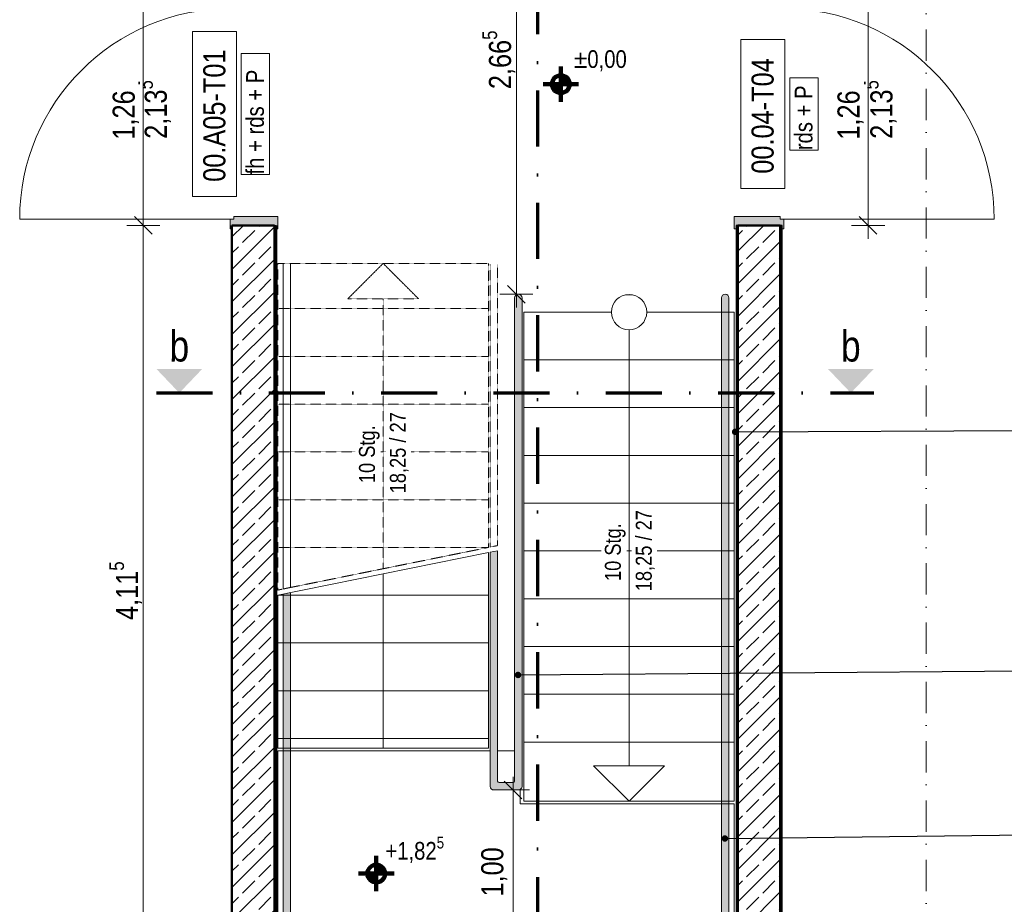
# Model space of a CAD drawing. Header units: metres. Extents: x -58265 to 688021, y -56222 to 35250.
# Tile 13 of 67: x 523319 to 528886, y -50285 to -45285. Entities that reach past the tile are written whole.
import ezdxf

# ---------------------------------------------------------------- set-up
doc = ezdxf.new("R2010")
doc.units = ezdxf.units.M
doc.header["$LTSCALE"] = 0.05
for name, pattern in [('STRICHLINIE', [19.05, 12.7, -6.35]), ('Strichlinie_ eng', [46, 30, -16]), ('Strichpunktlinie', [13405.555248, 7055.555344, -3527.777672, 0, -2822.222233]), ('Strichpunktlinie_ lang', [12700, 6350, -3175, 0, -3175]), ('Wipeout_Contour', [20000, 0, -20000])]:
    doc.linetypes.add(name, pattern=pattern)
for name, color, linetype in [('A_1_Bauteilschraffuren', 7, 'Continuous'), ('A_1_Schraffuren', 7, 'Continuous'), ('A_1_Treppen', 7, 'Continuous'), ('A_1_Wände_Innen_Massiv', 7, 'Continuous'), ('A_4_Detail_Inhalt', 7, 'Continuous'), ('A_4_Detail_Text', 7, 'Continuous'), ('A_4_Etiketten_allgemein_100_50', 7, 'Continuous'), ('A_5_Detail_Bemaßung', 7, 'Continuous'), ('A_5_Detail_Inhalt', 7, 'Continuous')]:
    doc.layers.add(name, color=color, linetype=linetype)
doc.styles.add('ERSTELLTER_STIL_2', font='txt')
doc.dimstyles.new('ERSTELLTER_STIL__1', dxfattribs={"dimtxt": 125, "dimasz": 95, "dimexe": 0.18, "dimexo": 0.0625, "dimgap": 0, "dimtad": 1, "dimlfac": 0.001, "dimzin": 0, "dimdsep": 46, "dimtxsty": 'ERSTELLTER_STIL_2', "dimblk": 'ARROWHEAD_6', "dimblk1": 'ARROWHEAD_6', "dimblk2": 'ARROWHEAD_6', "dimcen": 0.09, "dimse1": 1, "dimse2": 1, "dimclrd": 7, "dimclre": 7, "dimclrt": 7, "dimazin": 0, "dimtfac": 1, "dimtdec": 4, "dimtmove": 2, "dimatfit": 3, "dimfxl": 1, "dimtolj": 1, "dimtzin": 0, "dimarcsym": 0})
doc.dimstyles.new('ERSTELLTER_STIL__2', dxfattribs={"dimtxt": 125, "dimasz": 95, "dimexe": 0.18, "dimexo": 0.0625, "dimgap": 0, "dimtad": 1, "dimlfac": 0.001, "dimzin": 0, "dimdsep": 46, "dimtxsty": 'ERSTELLTER_STIL_2', "dimblk": 'ARROWHEAD_6', "dimblk1": 'ARROWHEAD_6', "dimblk2": 'ARROWHEAD_6', "dimcen": 0.09, "dimse1": 1, "dimse2": 1, "dimclrd": 7, "dimclre": 7, "dimclrt": 7, "dimazin": 0, "dimtfac": 1, "dimtdec": 4, "dimtmove": 0, "dimatfit": 3, "dimfxl": 1, "dimtolj": 1, "dimtzin": 0, "dimarcsym": 0})
doc.dimstyles.new('ERSTELLTER_STIL__9', dxfattribs={"dimtxt": 0.18, "dimasz": 72.96, "dimexe": 0.18, "dimexo": 0.0625, "dimgap": 0, "dimtad": 0, "dimtih": 1, "dimtoh": 1, "dimdec": 4, "dimzin": 0, "dimdsep": 46, "dimcen": 0.09, "dimadec": 0, "dimazin": 0, "dimtfac": 1, "dimtdec": 4, "dimtmove": 0, "dimatfit": 3, "dimldrblk": 'ARROWHEAD_11', "dimfxl": 1, "dimtolj": 1, "dimtzin": 0, "dimarcsym": 0})
pattern_1 = [(0, (521223.22, -54588.84), (0, 86.60254), [0, -50]), (0, (521248.22, -54545.54), (0, 86.60254), [0, -50])]

# ---------------------------------------------------------------- blocks, each defined once
blk = doc.blocks.new('*D22', base_point=(521223.2, -54588.8))
at = {"layer": 'A_5_Detail_Bemaßung', "color": 7, "linetype": 'Continuous', "lineweight": 15}
for p, q in [((523967.8, -46398.3), (524067.8, -46498.3)), ((524111.6, -46448.3), (523924.1, -46448.3)), ((524017.8, -50563.3), (524017.8, -46448.3)), ((523967.8, -50513.3), (524067.8, -50613.3)), ((524111.6, -50563.3), (523924.1, -50563.3))]:
    blk.add_line(p, q, dxfattribs=at)
at = {"color": 254, "linetype": 'Wipeout_Contour', "lineweight": 0, "ltscale": 2104683.630318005}
blk.add_wipeout([(524014.1, -48699.8), (524014.1, -48311.8), (523846.6, -48311.8), (523846.6, -48699.8)], dxfattribs=at).dxf.layer = 'A_1_Schraffuren'
at = {"layer": 'A_5_Detail_Bemaßung', "color": 7, "lineweight": 15, "insert": (524024, -48678.5), "char_height": 125, "attachment_point": 7, "rotation": 90, "style": 'ERSTELLTER_STIL_2'}
blk.add_mtext('\\A1;{\\pql;\\fSwis721 Cn BT|b0|i0|c0|p0;\\W1.000000;4,11\\fSwis721 Cn BT|b0|i0|c0|p0;\\W1.000000;\\A1{\\H.66x;\\S5^  ;}}', dxfattribs=at)
blk = doc.blocks.new('ARROWHEAD_6')
at = {"color": 0, "linetype": 'Continuous', "lineweight": 0}
for p, q in [((0, 0), (-1, 0)), ((-0.5, -0.5), (0.5, 0.5))]:
    blk.add_line(p, q, dxfattribs=at)
blk = doc.blocks.new('*D23', base_point=(521223.2, -54588.8))
at = {"layer": 'A_5_Detail_Bemaßung', "color": 7, "linetype": 'Continuous', "lineweight": 15}
for p, q in [((523967.8, -45138.3), (524067.8, -45238.3)), ((524111.6, -45188.3), (523924.1, -45188.3)), ((524017.8, -46448.3), (524017.8, -45188.3)), ((523967.8, -46398.3), (524067.8, -46498.3)), ((524111.6, -46448.3), (523924.1, -46448.3))]:
    blk.add_line(p, q, dxfattribs=at)
at = {"color": 254, "linetype": 'Wipeout_Contour', "lineweight": 0, "ltscale": 2103719.823093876}
blk.add_wipeout([(524014.1, -45984.9), (524014.1, -45651.7), (523846.6, -45651.7), (523846.6, -45984.9)], dxfattribs=at).dxf.layer = 'A_1_Schraffuren'
at = {"layer": 'A_5_Detail_Bemaßung', "color": 7, "lineweight": 15, "insert": (523992.8, -45963.6), "char_height": 125, "attachment_point": 7, "rotation": 90, "style": 'ERSTELLTER_STIL_2'}
blk.add_mtext('\\A1;{\\pql;\\fSwis721 Cn BT|b0|i0|c0|p0;\\W1.000000;1,26}', dxfattribs=at)
blk = doc.blocks.new('*D26', base_point=(521223.2, -54588.8))
at = {"layer": 'A_5_Detail_Bemaßung', "color": 7, "linetype": 'Continuous', "lineweight": 15}
for p, q in [((528165.6, -45238.3), (528065.6, -45138.3)), ((528115.6, -45188.3), (528115.6, -45113.3)), ((528209.4, -45188.3), (528021.9, -45188.3)), ((528115.6, -46448.3), (528115.6, -45188.3)), ((528065.6, -46398.3), (528165.6, -46498.3)), ((528209.4, -46448.3), (528021.9, -46448.3)), ((528115.6, -46523.3), (528115.6, -46448.3))]:
    blk.add_line(p, q, dxfattribs=at)
at = {"color": 254, "linetype": 'Wipeout_Contour', "lineweight": 0, "ltscale": 2120049.220032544}
blk.add_wipeout([(528111.9, -45984.9), (528111.9, -45651.7), (527944.4, -45651.7), (527944.4, -45984.9)], dxfattribs=at).dxf.layer = 'A_1_Schraffuren'
at = {"layer": 'A_5_Detail_Bemaßung', "color": 7, "lineweight": 15, "insert": (528090.6, -45963.6), "char_height": 125, "attachment_point": 7, "rotation": 90, "style": 'ERSTELLTER_STIL_2'}
blk.add_mtext('\\A1;{\\pql;\\fSwis721 Cn BT|b0|i0|c0|p0;\\W1.000000;1,26}', dxfattribs=at)
blk = doc.blocks.new('*D66', base_point=(521223.2, -54588.8))
at = {"layer": 'A_5_Detail_Bemaßung', "color": 7, "linetype": 'Continuous', "lineweight": 15}
for p, q in [((526177.2, -44223.3), (526077.2, -44123.3)), ((526127.2, -44173.3), (526127.2, -44098.3)), ((526221, -44173.3), (526033.5, -44173.3)), ((526127.2, -46837.3), (526127.2, -44173.3)), ((526077.2, -46787.3), (526177.2, -46887.3)), ((526221, -46837.3), (526033.5, -46837.3)), ((526127.2, -46912.3), (526127.2, -46837.3))]:
    blk.add_line(p, q, dxfattribs=at)
at = {"color": 254, "linetype": 'Wipeout_Contour', "lineweight": 0, "ltscale": 2112017.348335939}
blk.add_wipeout([(526123.5, -45699.3), (526123.5, -45311.3), (525956, -45311.3), (525956, -45699.3)], dxfattribs=at).dxf.layer = 'A_1_Schraffuren'
at = {"layer": 'A_5_Detail_Bemaßung', "color": 7, "lineweight": 15, "insert": (526133.5, -45678), "char_height": 125, "attachment_point": 7, "rotation": 90, "style": 'ERSTELLTER_STIL_2'}
blk.add_mtext('\\A1;{\\pql;\\fSwis721 Cn BT|b0|i0|c0|p0;\\W1.000000;2,66\\fSwis721 Cn BT|b0|i0|c0|p0;\\W1.000000;\\A1{\\H.66x;\\S5^  ;}}', dxfattribs=at)
blk = doc.blocks.new('*D67', base_point=(521223.2, -54588.8))
at = {"layer": 'A_5_Detail_Bemaßung', "color": 7, "linetype": 'Continuous', "lineweight": 15}
for p, q in [((526158.1, -49689.3), (526058.1, -49589.3)), ((526108.1, -49639.3), (526108.1, -49564.3)), ((526201.8, -49639.3), (526014.3, -49639.3)), ((526108.1, -50623.3), (526108.1, -49639.3)), ((526058.1, -50573.3), (526158.1, -50673.3)), ((526201.8, -50623.3), (526014.3, -50623.3)), ((526108.1, -50698.3), (526108.1, -50623.3))]:
    blk.add_line(p, q, dxfattribs=at)
at = {"color": 254, "linetype": 'Wipeout_Contour', "lineweight": 0, "ltscale": 2113576.639821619}
blk.add_wipeout([(526101.5, -50266.7), (526101.5, -49926), (525926.5, -49926), (525926.5, -50266.7)], dxfattribs=at).dxf.layer = 'A_1_Schraffuren'
at = {"layer": 'A_5_Detail_Bemaßung', "color": 7, "lineweight": 15, "insert": (526076.5, -50241.7), "char_height": 125, "attachment_point": 7, "rotation": 90, "style": 'ERSTELLTER_STIL_2'}
blk.add_mtext('\\A1;{\\pql;\\fSwis721 Cn BT|b0|i0|c0|p0;\\W1.000000;1,00}', dxfattribs=at)
blk = doc.blocks.new('ARROWHEAD_11')
at = {"color": 0, "linetype": 'Continuous', "lineweight": 0}
blk.add_line((0, 0), (-1, 0), dxfattribs=at)
at = {"color": 0, "linetype": 'Continuous', "lineweight": 0, "const_width": 0.25, "flags": 128}
blk.add_lwpolyline([(-0.125, 0, 1), (0.125, 0, 1)], format="xyb", close=True, dxfattribs=at)

msp = doc.modelspace()

# ---------------------------------------------------------------- hatches: boundary and pattern name
at = {"layer": 'A_1_Bauteilschraffuren', "linetype": 'Continuous', "lineweight": 15}
for points in [[(524778.936, -46398.264), (524528.936, -46398.264), (524528.936, -46413.264), (524508.936, -46413.264), (524508.936, -46468.264), (524518.936, -46468.264), (524518.936, -46448.264), (524768.936, -46448.264), (524768.936, -46468.264), (524778.936, -46468.264)], [(527358.936, -46398.264), (527358.936, -46468.264), (527368.936, -46468.264), (527368.936, -46448.264), (527628.936, -46448.264), (527628.936, -46468.264), (527638.936, -46468.264), (527638.936, -46413.264), (527618.936, -46413.264), (527618.936, -46398.264)]]:
    msp.add_hatch(color=7, dxfattribs=at).paths.add_polyline_path(points)
at = {"layer": 'A_1_Bauteilschraffuren', "linetype": 'Continuous', "lineweight": 13}
h = msp.add_hatch(dxfattribs=at)
h.set_pattern_fill('Verputz_0002', color=251, style=0, pattern_type=2)
h.set_pattern_definition(pattern_1)
h.paths.add_polyline_path([(524758.936, -46448.264), (524758.936, -50613.264), (524768.936, -50613.264), (524768.936, -46448.264)])
h = msp.add_hatch(dxfattribs=at)
h.set_pattern_fill('Verputz_0002', color=251, style=0, pattern_type=2)
h.set_pattern_definition(pattern_1)
h.paths.add_polyline_path([(527368.936, -50613.264), (527378.936, -50613.264), (527378.936, -46448.264), (527368.936, -46448.264)])
h = msp.add_hatch(dxfattribs=at)
h.set_pattern_fill('Verputz_0002', color=251, style=0, pattern_type=2)
h.set_pattern_definition(pattern_1)
h.paths.add_polyline_path([(527618.936, -46448.264), (527618.936, -50863.264), (527628.936, -50863.264), (527628.936, -46448.264)])
at = {"layer": 'A_1_Schraffuren', "linetype": 'Continuous', "lineweight": 100}
for points in [[(526378.498, -45649.803), (526428.498, -45649.803), (526424.692, -45630.669), (526413.853, -45614.448), (526397.632, -45603.609), (526378.498, -45599.803)], [(526378.498, -45649.803), (526328.498, -45649.803), (526332.304, -45668.937), (526343.143, -45685.158), (526359.364, -45695.997), (526378.498, -45699.803)], [(525335.2, -50112.064), (525385.2, -50112.064), (525381.394, -50092.93), (525370.555, -50076.709), (525354.334, -50065.87), (525335.2, -50062.064)], [(525335.2, -50112.064), (525285.2, -50112.064), (525289.006, -50131.198), (525299.845, -50147.419), (525316.066, -50158.258), (525335.2, -50162.064)]]:
    msp.add_hatch(color=7, dxfattribs=at).paths.add_polyline_path(points)
at = {"layer": 'A_1_Schraffuren', "linetype": 'Continuous', "lineweight": 18}
msp.add_hatch(color=8, dxfattribs=at).paths.add_polyline_path([(525978.936, -48295.638), (526020.936, -48287.143), (526020.936, -49589.264, 0.41421356), (526028.936, -49597.264), (526108.936, -49597.264, 0.41421356), (526116.936, -49589.264), (526116.936, -46858.264, -1), (526158.936, -46858.264), (526158.936, -49619.264, -0.41421356), (526138.936, -49639.264), (525998.936, -49639.264, -0.41421356), (525978.936, -49619.264)])
at = {"layer": 'A_1_Schraffuren', "linetype": 'Continuous', "lineweight": 15}
for points in [[(524221.454, -47395.288), (524351.312, -47259.145), (524091.595, -47259.145)], [(528017.976, -47395.288), (528147.834, -47259.145), (527888.117, -47259.145)]]:
    msp.add_hatch(color=7, dxfattribs=at).paths.add_polyline_path(points)

# ---------------------------------------------------------------- linework, layer by layer
at = {"layer": 'A_1_Treppen', "color": 7, "linetype": 'Strichlinie_ eng', "lineweight": 13, "ltscale": 0.5}
for p, q in [((524768.936, -46663.264), (524768.936, -46933.264)), ((524768.936, -46933.264), (524768.936, -47203.264)), ((524768.936, -47203.264), (524768.936, -47473.264)), ((524768.936, -47473.264), (524768.936, -47743.264)), ((524768.936, -47743.264), (524768.936, -48013.264)), ((527368.936, -48013.264), (527368.936, -47901.3)), ((524768.936, -48013.264), (524768.936, -48283.264)), ((527368.936, -48283.264), (527368.936, -48013.264)), ((524768.936, -48283.264), (524768.936, -48553.264)), ((527368.936, -48553.264), (527368.936, -48283.264)), ((524768.936, -48553.264), (524768.936, -48823.264)), ((527368.936, -48823.264), (527368.936, -48553.264)), ((524768.936, -48823.264), (524768.936, -49093.264)), ((527368.936, -49093.264), (527368.936, -48823.264)), ((524768.936, -49093.264), (524768.936, -49363.264)), ((527368.936, -49363.264), (527368.936, -49093.264)), ((524768.936, -49363.264), (524768.936, -50613.264)), ((527368.936, -50613.264), (527368.936, -49363.264))]:
    msp.add_line(p, q, dxfattribs=at)
at = {"layer": 'A_1_Treppen', "color": 7, "linetype": 'Continuous', "lineweight": 18}
for p, q in [((527368.936, -47203.264), (527368.936, -46933.264)), ((527368.936, -47473.264), (527368.936, -47203.264)), ((527368.936, -47743.264), (527368.936, -47473.264)), ((527368.936, -47794.882), (527368.936, -47743.264))]:
    msp.add_line(p, q, dxfattribs=at)
at = {"layer": 'A_1_Treppen', "color": 7, "linetype": 'Continuous', "lineweight": 13}
for p, q in [((526763.936, -47038.264), (526763.936, -49503.264)), ((525373.936, -48418.011), (525373.936, -49403.362))]:
    msp.add_line(p, q, dxfattribs=at)
at = {"layer": 'A_1_Treppen', "color": 7, "linetype": 'Strichlinie_ eng', "lineweight": 13, "ltscale": 0.5}
msp.add_lwpolyline([(524808.936, -46663.362), (524808.936, -48502.995), (524850.936, -48494.5), (524850.936, -46663.362)], dxfattribs=at)
at = {"layer": 'A_1_Treppen', "color": 7, "linetype": 'STRICHLINIE', "lineweight": 13}
for points in [[(525968.936, -46918.362), (524778.936, -46918.362)], [(525968.936, -47188.362), (524778.936, -47188.362)], [(525968.936, -47458.362), (524778.936, -47458.362)], [(525968.936, -47728.362), (524778.936, -47728.362)], [(525968.936, -47998.362), (524778.936, -47998.362)], [(525968.936, -48268.362), (524778.936, -48268.362)]]:
    msp.add_lwpolyline(points, dxfattribs=at)
at = {"layer": 'A_1_Treppen', "color": 7, "linetype": 'Continuous', "lineweight": 13}
for points in [[(527358.936, -46938.264), (527358.936, -49703.264), (526168.936, -49703.264), (526168.936, -46938.264)], [(524778.936, -48538.362), (525968.936, -48297.661), (525968.936, -49403.362), (524778.936, -49403.362)], [(526763.936, -49703.264), (526963.936, -49503.264), (526563.936, -49503.264)]]:
    msp.add_lwpolyline(points, close=True, dxfattribs=at)
for points in [[(527358.936, -47208.264), (526168.936, -47208.264)], [(527358.936, -47478.264), (526168.936, -47478.264)], [(527358.936, -47748.264), (526168.936, -47748.264)], [(527358.936, -48018.264), (526168.936, -48018.264)], [(527358.936, -48288.264), (526168.936, -48288.264)], [(525968.936, -48538.362), (524778.936, -48538.362)], [(527358.936, -48558.264), (526168.936, -48558.264)], [(525968.936, -48808.362), (524778.936, -48808.362)], [(527358.936, -48828.264), (526168.936, -48828.264)], [(525968.936, -49078.362), (524778.936, -49078.362)], [(527358.936, -49098.264), (526168.936, -49098.264)], [(525968.936, -49348.362), (524778.936, -49348.362)], [(527358.936, -49368.264), (526168.936, -49368.264)], [(525978.936, -49418.362), (524778.936, -49418.362), (524778.936, -50603.264), (527358.936, -50603.264), (527358.936, -49718.264), (526148.936, -49718.264), (526148.936, -49636.585)], [(526116.936, -49418.362), (526020.936, -49418.362)]]:
    msp.add_lwpolyline(points, dxfattribs=at)
at = {"layer": 'A_1_Wände_Innen_Massiv', "color": 7, "linetype": 'Continuous', "lineweight": 15}
for p, q in [((524508.936, -46413.264), (523318.936, -46413.264)), ((524528.936, -46413.264), (524508.936, -46413.264)), ((524508.936, -46413.264), (524508.936, -46468.264)), ((524778.936, -46398.264), (524528.936, -46398.264)), ((524528.936, -46398.264), (524528.936, -46413.264)), ((524778.936, -46468.264), (524778.936, -46398.264)), ((527358.936, -46398.264), (527618.936, -46398.264)), ((527358.936, -46468.264), (527358.936, -46398.264)), ((527618.936, -46398.264), (527618.936, -46413.264)), ((527618.936, -46413.264), (527638.936, -46413.264)), ((527638.936, -46413.264), (527638.936, -46468.264)), ((527638.936, -46413.264), (528828.936, -46413.264)), ((524508.936, -46468.264), (524518.936, -46468.264)), ((524518.936, -46468.264), (524518.936, -46448.264)), ((524518.936, -46448.264), (524758.936, -46448.264)), ((524758.936, -46448.264), (524768.936, -46448.264)), ((524758.936, -46448.264), (524768.936, -46448.264)), ((524768.936, -46448.264), (524768.936, -46468.264)), ((524768.936, -46468.264), (524778.936, -46468.264)), ((527368.936, -46468.264), (527358.936, -46468.264)), ((527368.936, -46448.264), (527368.936, -46468.264)), ((527378.936, -46448.264), (527368.936, -46448.264)), ((527618.936, -46448.264), (527378.936, -46448.264)), ((527628.936, -46448.264), (527618.936, -46448.264)), ((527628.936, -46468.264), (527628.936, -46448.264)), ((527638.936, -46468.264), (527628.936, -46468.264))]:
    msp.add_line(p, q, dxfattribs=at)
at = {"layer": 'A_1_Wände_Innen_Massiv', "color": 7, "linetype": 'Continuous', "lineweight": 50}
for p, q in [((524518.936, -46448.264), (524758.936, -46448.264)), ((524758.936, -50623.264), (524758.936, -46448.264)), ((527378.936, -46448.264), (527378.936, -50623.264)), ((527618.936, -46448.264), (527378.936, -46448.264)), ((527618.936, -50623.264), (527618.936, -46448.264))]:
    msp.add_line(p, q, dxfattribs=at)
at = {"layer": 'A_1_Wände_Innen_Massiv', "color": 150, "linetype": 'Continuous', "lineweight": 18}
for p, q in [((524518.936, -46448.264), (524768.936, -46448.264)), ((524518.936, -46448.264), (524758.936, -46448.264)), ((524758.936, -46448.264), (524768.936, -46448.264)), ((527628.936, -46448.264), (527368.936, -46448.264)), ((527378.936, -46448.264), (527368.936, -46448.264)), ((527618.936, -46448.264), (527378.936, -46448.264)), ((527628.936, -46448.264), (527618.936, -46448.264))]:
    msp.add_line(p, q, dxfattribs=at)
at = {"layer": 'A_1_Wände_Innen_Massiv', "color": 7, "linetype": 'Continuous', "lineweight": 25}
for p, q in [((527378.936, -46448.264), (527368.936, -46448.264)), ((527628.936, -46448.264), (527618.936, -46448.264))]:
    msp.add_line(p, q, dxfattribs=at)
at = {"layer": 'A_1_Wände_Innen_Massiv', "color": 7, "linetype": 'Continuous', "lineweight": 15}
for points in [[(524295.305, -46284.939), (524545.305, -46284.939), (524545.305, -45351.589), (524295.305, -45351.589)], [(527645.149, -45397.404), (527395.149, -45397.404), (527395.149, -46239.124), (527645.149, -46239.124)]]:
    msp.add_lwpolyline(points, close=True, dxfattribs=at)
at = {"layer": 'A_1_Wände_Innen_Massiv', "color": 7, "linetype": 'Continuous', "lineweight": 50}
msp.add_lwpolyline([(524768.936, -50613.264), (524768.936, -46448.264)], dxfattribs=at)
at = {"layer": 'A_1_Wände_Innen_Massiv', "color": 7, "linetype": 'Continuous', "lineweight": 25}
for points in [[(527368.936, -46448.264), (527368.936, -50613.264)], [(527628.936, -50863.264), (527628.936, -46448.264)]]:
    msp.add_lwpolyline(points, dxfattribs=at)
at = {"layer": 'A_4_Detail_Inhalt', "color": 7, "linetype": 'STRICHLINIE', "lineweight": 15, "flags": 128}
msp.add_lwpolyline([(526020.936, -46669.264), (526020.936, -48257.844), (525978.936, -48266.339), (525978.936, -46669.264)], dxfattribs=at)
at = {"layer": 'A_4_Detail_Inhalt', "color": 7, "linetype": 'Continuous', "lineweight": 15, "flags": 128}
for points in [[(526020.936, -48287.143), (526020.936, -49589.264, 0.41421356), (526028.936, -49597.264), (526108.936, -49597.264, 0.41421356), (526116.936, -49589.264), (526116.936, -46858.264, -1), (526158.936, -46858.264), (526158.936, -49619.264, -0.41421356), (526138.936, -49639.264), (526018.936, -49639.264)], [(526018.936, -49639.264), (525998.936, -49639.264, -0.41421356), (525978.936, -49619.264), (525978.936, -48295.638), (526020.936, -48287.143)]]:
    msp.add_lwpolyline(points, format="xyb", dxfattribs=at)
at = {"layer": 'A_4_Etiketten_allgemein_100_50', "color": 7, "linetype": 'Continuous', "lineweight": 15}
for p, q in [((524730.771, -45476.074), (524570.94, -45476.074)), ((524570.94, -45476.074), (524570.94, -46160.454)), ((524730.771, -46160.454), (524730.771, -45476.074)), ((524570.94, -46160.454), (524730.771, -46160.454))]:
    msp.add_line(p, q, dxfattribs=at)
at = {"layer": 'A_4_Etiketten_allgemein_100_50', "color": 7, "linetype": 'Continuous', "lineweight": 15, "flags": 128}
msp.add_lwpolyline([(524570.94, -46160.454), (524570.94, -45476.074), (524730.771, -45476.074), (524730.771, -46160.454)], close=True, dxfattribs=at)
at = {"layer": 'A_5_Detail_Bemaßung', "color": 7, "linetype": 'Continuous', "lineweight": 100}
for p, q in [((526378.498, -45749.803), (526378.498, -45549.803)), ((526278.498, -45649.803), (526478.498, -45649.803)), ((525335.2, -50212.064), (525335.2, -50012.064)), ((525235.2, -50112.064), (525435.2, -50112.064))]:
    msp.add_line(p, q, dxfattribs=at)
for centre in [(526378.498, -45649.803), (525335.2, -50112.064)]:
    msp.add_circle(centre, 50, dxfattribs=at)
at = {"layer": 'A_5_Detail_Inhalt', "color": 7, "linetype": 'Strichpunktlinie', "lineweight": 15, "ltscale": 0.5}
msp.add_line((528443.936, -52557.42), (528443.936, -41312.262), dxfattribs=at)

# ---------------------------------------------------------------- texts
at = {"layer": 'A_1_Wände_Innen_Massiv', "color": 7, "linetype": 'Continuous', "lineweight": 25, "char_height": 125, "attachment_point": 7, "rotation": 90, "style": 'ERSTELLTER_STIL_2'}
for s, insert in [('\\A1;{\\pql;\\pt0;\\fSwis721 Cn BT|b0|i0|c0|p0;\\W1.000000;00.A05-T01\\fSwis721 Cn BT|b0|i0|c0|p0;\\W1.000000;\\fSwis721 Cn BT|b0|i0|c0|p0;\\W1.000000;\\fSwis721 Cn BT|b0|i0|c0|p0;\\W1.000000;}', (524483.456, -46201.932)), ('\\A1;{\\pql;\\pt0;\\fSwis721 Cn BT|b0|i0|c0|p0;\\W1.000000;00.04-T04\\fSwis721 Cn BT|b0|i0|c0|p0;\\W1.000000;\\fSwis721 Cn BT|b0|i0|c0|p0;\\W1.000000;\\fSwis721 Cn BT|b0|i0|c0|p0;\\W1.000000;}', (527583.3, -46156.114))]:
    msp.add_mtext(s, dxfattribs=dict(at, insert=insert))
at = {"layer": 'A_4_Detail_Inhalt', "color": 7, "linetype": 'Continuous', "lineweight": 100, "insert": (528017.976, -47131.187), "char_height": 175, "attachment_point": 5, "rotation": 360, "style": 'ERSTELLTER_STIL_2'}
msp.add_mtext('\\A1;{\\pqc;\\fSwis721 Cn BT|b0|i0|c0|p0;\\W1.000000;b}', dxfattribs=at)
at = {"layer": 'A_4_Etiketten_allgemein_100_50', "color": 7, "linetype": 'Continuous', "lineweight": 15, "insert": (524700.736, -46160.454), "char_height": 100, "attachment_point": 7, "rotation": 90, "style": 'ERSTELLTER_STIL_2'}
msp.add_mtext('\\A1;{\\pql;\\fSwis721 Cn BT|b0|i0|c0|p0;\\W1.000000;fh\\fSwis721 Cn BT|b0|i0|c0|p0;\\W1.000000; + \\fSwis721 Cn BT|b0|i0|c0|p0;\\W1.000000;rd\\fSwis721 Cn BT|b0|i0|c0|p0;\\W1.000000;s\\fSwis721 Cn BT|b0|i0|c0|p0;\\W1.000000; + \\fSwis721 Cn BT|b0|i0|c0|p0;\\W1.000000;P}', dxfattribs=at)

# ---------------------------------------------------------------- leaders
at = {"layer": 'A_4_Detail_Text', "color": 7, "linetype": 'Continuous', "lineweight": 100, "annotation_type": 0, "has_hookline": 1, "hookline_direction": 0}
for points, text_width in [([(527363.625, -47615.283), (529555.103, -47605.56)], 1648.6), ([(526136.373, -48989.174), (529555.103, -48961.142)], 1678.7), ([(527306.234, -49913.477), (529555.103, -49885.199)], 1965.3)]:
    msp.add_leader(points, dimstyle='ERSTELLTER_STIL__9', dxfattribs=dict(at, text_width=text_width))

# ---------------------------------------------------------------- wipeouts: each hides what was drawn before it
at = {"color": 254, "linetype": 'Wipeout_Contour', "lineweight": 0, "ltscale": 1582362.017535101}
msp.add_wipeout([(525373.936, -46663.362), (525173.936, -46863.362), (525573.936, -46863.362)], dxfattribs=at).dxf.layer = 'A_1_Schraffuren'
at = {"color": 7, "linetype": 'Wipeout_Contour', "lineweight": 20, "ltscale": 2104369.076149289}
msp.add_wipeout([(523996.5, -45965.707), (523996.5, -45620.231), (524194.417, -45620.231), (524194.417, -45965.707)], dxfattribs=at).dxf.layer = 'A_1_Treppen'
at = {"color": 7, "linetype": 'Wipeout_Contour', "lineweight": 20, "ltscale": 2120717.596058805}
msp.add_wipeout([(528099.081, -45965.707), (528099.081, -45620.231), (528296.998, -45620.231), (528296.998, -45965.707)], dxfattribs=at).dxf.layer = 'A_1_Treppen'

# ---------------------------------------------------------------- next in the draw order: hatches: boundary and pattern name
at = {"layer": 'A_1_Bauteilschraffuren', "linetype": 'Continuous', "lineweight": 15}
h = msp.add_hatch(dxfattribs=at)
h.set_pattern_fill('Beton__Stahlbeton_0002', color=253, style=0, pattern_type=2)
h.set_pattern_definition([(45, (521223.22, -54588.84), (-91.9239, 91.9239), []), (45, (521177.26, -54542.88), (-91.9239, 91.9239), [97.5, -32.5])])
h.paths.add_polyline_path([(527618.936, -46448.264), (527378.936, -46448.264), (527378.936, -50623.264), (524758.936, -50623.264), (524758.936, -46448.264), (524518.936, -46448.264), (524518.936, -50863.264), (527378.936, -50863.264), (527378.936, -51728.264), (528761.422, -51728.264), (528761.422, -51488.264), (527618.936, -51488.264)])
at = {"layer": 'A_1_Schraffuren', "linetype": 'Continuous', "lineweight": 18}
msp.add_hatch(color=8, dxfattribs=at).paths.add_polyline_path([(527286.936, -50511.264, -0.41421356), (527276.936, -50521.264), (524860.936, -50521.264, -0.41421356), (524850.936, -50511.264), (524850.936, -48523.799), (524808.936, -48532.294), (524808.936, -50543.264, 0.41421356), (524828.936, -50563.264), (527308.936, -50563.264, 0.41421356), (527328.936, -50543.264), (527328.936, -46858.264, 1), (527286.936, -46858.264)])

# ---------------------------------------------------------------- next in the draw order: linework, layer by layer
at = {"layer": 'A_1_Treppen', "color": 7, "linetype": 'STRICHLINIE', "lineweight": 13}
msp.add_line((525373.936, -48388.713), (525373.936, -46863.362), dxfattribs=at)
for points in [[(525968.936, -48268.362), (524778.936, -48509.063), (524778.936, -46663.362), (525968.936, -46663.362)], [(525373.936, -46663.362), (525173.936, -46863.362), (525573.936, -46863.362)]]:
    msp.add_lwpolyline(points, close=True, dxfattribs=at)
at = {"layer": 'A_1_Wände_Innen_Massiv', "color": 7, "linetype": 'Continuous', "lineweight": 15}
for centre, start, end in [((524508.936, -46413.264), 90, 180), ((527638.936, -46413.264), 0, 90)]:
    msp.add_arc(centre, 1190, start, end, dxfattribs=at)
at = {"layer": 'A_4_Detail_Inhalt', "color": 7, "linetype": 'Continuous', "lineweight": 15, "flags": 128}
msp.add_lwpolyline([(524850.936, -48523.799), (524850.936, -50511.264, 0.41421356), (524860.936, -50521.264), (527276.936, -50521.264, 0.41421356), (527286.936, -50511.264), (527286.936, -46858.264, -1), (527328.936, -46858.264), (527328.936, -50543.264, -0.41421356), (527308.936, -50563.264), (524828.936, -50563.264, -0.41421356), (524808.936, -50543.264), (524808.936, -48532.294)], format="xyb", close=True, dxfattribs=at)

# ---------------------------------------------------------------- next in the draw order: texts
at = {"layer": 'A_1_Treppen', "color": 7, "linetype": 'Continuous', "lineweight": 20, "char_height": 125, "attachment_point": 8, "rotation": 90, "style": 'ERSTELLTER_STIL_2'}
for insert in [(524187.43, -45792.969), (528290.011, -45792.969)]:
    msp.add_mtext('\\A1;{\\pqc;\\pt400;\\fSwis721 Cn BT|b0|i0|c0|p0;\\W1.000000;2,13\\fSwis721 Cn BT|b0|i0|c0|p0;\\W1.000000;\\A1{\\H.66x;\\S5^  ;}}', dxfattribs=dict(at, insert=insert))

# ---------------------------------------------------------------- next in the draw order: wipeouts: each hides what was drawn before it
at = {"color": 254, "linetype": 'Wipeout_Contour', "lineweight": 0, "ltscale": 2114350.679533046}
msp.add_wipeout([(526430.195, -45598.106), (526816.672, -45598.106), (526816.672, -45455.249), (526430.195, -45455.249)], dxfattribs=at).dxf.layer = 'A_1_Schraffuren'

# ---------------------------------------------------------------- next in the draw order: texts
at = {"layer": 'A_5_Detail_Bemaßung', "color": 7, "lineweight": 15, "insert": (526451.624, -45576.677), "char_height": 100, "attachment_point": 7, "style": 'ERSTELLTER_STIL_2'}
msp.add_mtext('\\A1;{\\pql;\\fSwis721 Cn BT|b0|i0|c0|p0;\\W1.000000;±0,00}', dxfattribs=at)

# ---------------------------------------------------------------- next in the draw order: dimensions: what is measured, and where the dimension line sits
at = {"layer": 'A_5_Detail_Bemaßung', "color": 7, "linetype": 'Continuous', "lineweight": 15}
for base, p1, p2, picture, middle in [((526127.245, -44173.264), (526137.936, -46837.264), (525366.034, -44173.264), '*D66', (526039.745, -45347.895)), ((528115.627, -45188.264), (527560.65, -46448.264), (527535.554, -45188.264), '*D26', (528028.127, -45801.787)), ((524017.81735, -46448.26412), (524394.16002, -50563.26413), (524518.93634, -46448.26412), '*D22', (523930.31735, -48348.395))]:
    dim = msp.add_linear_dim(base=base, p1=p1, p2=p2, angle=90, dimstyle='ERSTELLTER_STIL__2', dxfattribs=at)
    dim.commit()
    dim.dimension.update_dxf_attribs({"geometry": picture, "text_midpoint": middle, "dimtype": 160, "text_rotation": 90})
dim = msp.add_linear_dim(base=(526108.059, -49639.264), p1=(526116.461, -50623.264), p2=(526076.193, -49639.264), angle=90, text='1,00', dimstyle='ERSTELLTER_STIL__1', dxfattribs=at)
dim.commit()
dim.dimension.update_dxf_attribs({"geometry": '*D67', "text_midpoint": (526013.991, -50079.842), "dimtype": 160, "text_rotation": 90})

# ---------------------------------------------------------------- next in the draw order: wipeouts: each hides what was drawn before it
at = {"color": 254, "linetype": 'Wipeout_Contour', "lineweight": 0, "ltscale": 9519319.174469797}
msp.add_wipeout([(526663.936, -46938.264), (526663.936, -46938.264), (526673.839, -46981.653), (526701.587, -47016.447), (526741.684, -47035.757), (526786.188, -47035.757), (526826.285, -47016.447), (526854.033, -46981.653), (526863.936, -46938.264), (526863.936, -46938.264), (526863.936, -46938.264), (526854.033, -46894.876), (526826.285, -46860.081), (526786.188, -46840.771), (526741.684, -46840.771), (526701.587, -46860.081), (526673.839, -46894.876)], dxfattribs=at).dxf.layer = 'A_1_Schraffuren'
at = {"color": 254, "linetype": 'Wipeout_Contour', "lineweight": 0, "ltscale": 2111808.19741566}
msp.add_wipeout([(525365.134, -50058.662), (525795.439, -50058.662), (525795.439, -49915.805), (525365.134, -49915.805)], dxfattribs=at).dxf.layer = 'A_1_Schraffuren'
at = {"color": 7, "linetype": 'Wipeout_Contour', "lineweight": 20, "ltscale": 2109814.649259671}
msp.add_wipeout([(525216.661, -47906.545), (525216.661, -47576.252), (525360.509, -47576.252), (525360.509, -47906.545)], dxfattribs=at).dxf.layer = 'A_1_Treppen'
at = {"color": 7, "linetype": 'Wipeout_Contour', "lineweight": 20, "ltscale": 2115554.192647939}
msp.add_wipeout([(526606.993, -48459.951), (526606.993, -48129.658), (526750.841, -48129.658), (526750.841, -48459.951)], dxfattribs=at).dxf.layer = 'A_1_Treppen'

# ---------------------------------------------------------------- next in the draw order: linework, layer by layer
at = {"layer": 'A_1_Treppen', "color": 7, "linetype": 'Continuous', "lineweight": 13}
msp.add_lwpolyline([(526663.936, -46938.264, 1), (526863.936, -46938.264, 1)], format="xyb", close=True, dxfattribs=at)
at = {"layer": 'A_4_Detail_Inhalt', "color": 7, "linetype": 'Strichpunktlinie_ lang', "lineweight": 70}
for p, q in [((526245.961, -43145.033), (526245.961, -51700.002)), ((524091.595, -47395.288), (528147.834, -47395.288))]:
    msp.add_line(p, q, dxfattribs=at)
at = {"layer": 'A_4_Etiketten_allgemein_100_50', "color": 7, "linetype": 'Continuous', "lineweight": 15}
for p, q in [((527832.376, -45613.479), (527672.545, -45613.479)), ((527672.545, -45613.479), (527672.545, -46023.049)), ((527832.376, -46023.049), (527832.376, -45613.479)), ((527672.545, -46023.049), (527832.376, -46023.049))]:
    msp.add_line(p, q, dxfattribs=at)
at = {"layer": 'A_4_Etiketten_allgemein_100_50', "color": 7, "linetype": 'Continuous', "lineweight": 15, "flags": 128}
msp.add_lwpolyline([(527672.545, -46023.049), (527672.545, -45613.479), (527832.376, -45613.479), (527832.376, -46023.049)], close=True, dxfattribs=at)

# ---------------------------------------------------------------- next in the draw order: texts
at = {"layer": 'A_1_Treppen', "color": 7, "linetype": 'Continuous', "lineweight": 20, "char_height": 90, "attachment_point": 8, "rotation": 90, "style": 'ERSTELLTER_STIL_2'}
for insert in [(525354.454, -47741.398), (526744.786, -48294.805)]:
    msp.add_mtext('\\A1;{\\pqc;\\pt400;\\fSwis721 Cn BT|b0|i0|c0|p0;\\W1.000000;1\\fSwis721 Cn BT|b0|i0|c0|p0;\\W1.000000;0 Stg.}', dxfattribs=dict(at, insert=insert))
at = {"layer": 'A_4_Detail_Inhalt', "color": 7, "linetype": 'Continuous', "lineweight": 100, "insert": (524221.454, -47131.187), "char_height": 175, "attachment_point": 5, "rotation": 360, "style": 'ERSTELLTER_STIL_2'}
msp.add_mtext('\\A1;{\\pqc;\\fSwis721 Cn BT|b0|i0|c0|p0;\\W1.000000;b}', dxfattribs=at)
at = {"layer": 'A_4_Etiketten_allgemein_100_50', "color": 7, "linetype": 'Continuous', "lineweight": 15, "insert": (527802.341, -46023.049), "char_height": 100, "attachment_point": 7, "rotation": 90, "style": 'ERSTELLTER_STIL_2'}
msp.add_mtext('\\A1;{\\pql;\\fSwis721 Cn BT|b0|i0|c0|p0;\\W1.000000;rd\\fSwis721 Cn BT|b0|i0|c0|p0;\\W1.000000;s\\fSwis721 Cn BT|b0|i0|c0|p0;\\W1.000000; + \\fSwis721 Cn BT|b0|i0|c0|p0;\\W1.000000;P}', dxfattribs=at)
at = {"layer": 'A_5_Detail_Bemaßung', "color": 7, "lineweight": 15, "insert": (525386.562, -50062.199), "char_height": 100, "attachment_point": 7, "style": 'ERSTELLTER_STIL_2'}
msp.add_mtext('\\A1;{\\pql;\\fSwis721 Cn BT|b0|i0|c0|p0;\\W1.000000;+1,82\\fSwis721 Cn BT|b0|i0|c0|p0;\\W1.000000;\\A1{\\H.66x;\\S5^  ;}}', dxfattribs=at)

# ---------------------------------------------------------------- next in the draw order: dimensions: what is measured, and where the dimension line sits
at = {"layer": 'A_5_Detail_Bemaßung', "color": 7, "linetype": 'Continuous', "lineweight": 15}
dim = msp.add_linear_dim(base=(524017.817, -45188.264), p1=(524518.936, -46448.264), p2=(524518.936, -45188.264), angle=90, dimstyle='ERSTELLTER_STIL__2', dxfattribs=at)
dim.commit()
dim.dimension.update_dxf_attribs({"geometry": '*D23', "text_midpoint": (523930.317, -45801.787), "dimtype": 160, "text_rotation": 90})

# ---------------------------------------------------------------- next in the draw order: linework, layer by layer
at = {"layer": 'A_1_Wände_Innen_Massiv', "color": 7, "linetype": 'Continuous', "lineweight": 50}
msp.add_lwpolyline([(524518.936, -46448.264), (524518.936, -50563.264)], dxfattribs=at)

# ---------------------------------------------------------------- next in the draw order: wipeouts: each hides what was drawn before it
at = {"color": 7, "linetype": 'Wipeout_Contour', "lineweight": 20, "ltscale": 2110496.728765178}
msp.add_wipeout([(525389.277, -47974.009), (525389.277, -47492.307), (525531.777, -47492.307), (525531.777, -47974.009)], dxfattribs=at).dxf.layer = 'A_1_Treppen'
at = {"color": 7, "linetype": 'Wipeout_Contour', "lineweight": 20, "ltscale": 2116236.195168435}
msp.add_wipeout([(526779.609, -48527.416), (526779.609, -48045.714), (526922.109, -48045.714), (526922.109, -48527.416)], dxfattribs=at).dxf.layer = 'A_1_Treppen'

# ---------------------------------------------------------------- next in the draw order: texts
at = {"layer": 'A_1_Treppen', "color": 7, "linetype": 'Continuous', "lineweight": 20, "char_height": 90, "attachment_point": 2, "rotation": 90, "style": 'ERSTELLTER_STIL_2'}
for insert in [(525411.875, -47733.158), (526802.206, -48286.565)]:
    msp.add_mtext('\\A1;{\\pqc;\\pt400;\\fSwis721 Cn BT|b0|i0|c0|p0;\\W1.000000;18\\fSwis721 Cn BT|b0|i0|c0|p0;\\W1.000000;,25\\fSwis721 Cn BT|b0|i0|c0|p0;\\W1.000000; / 27}', dxfattribs=dict(at, insert=insert))

doc.saveas('drawing.dxf')
